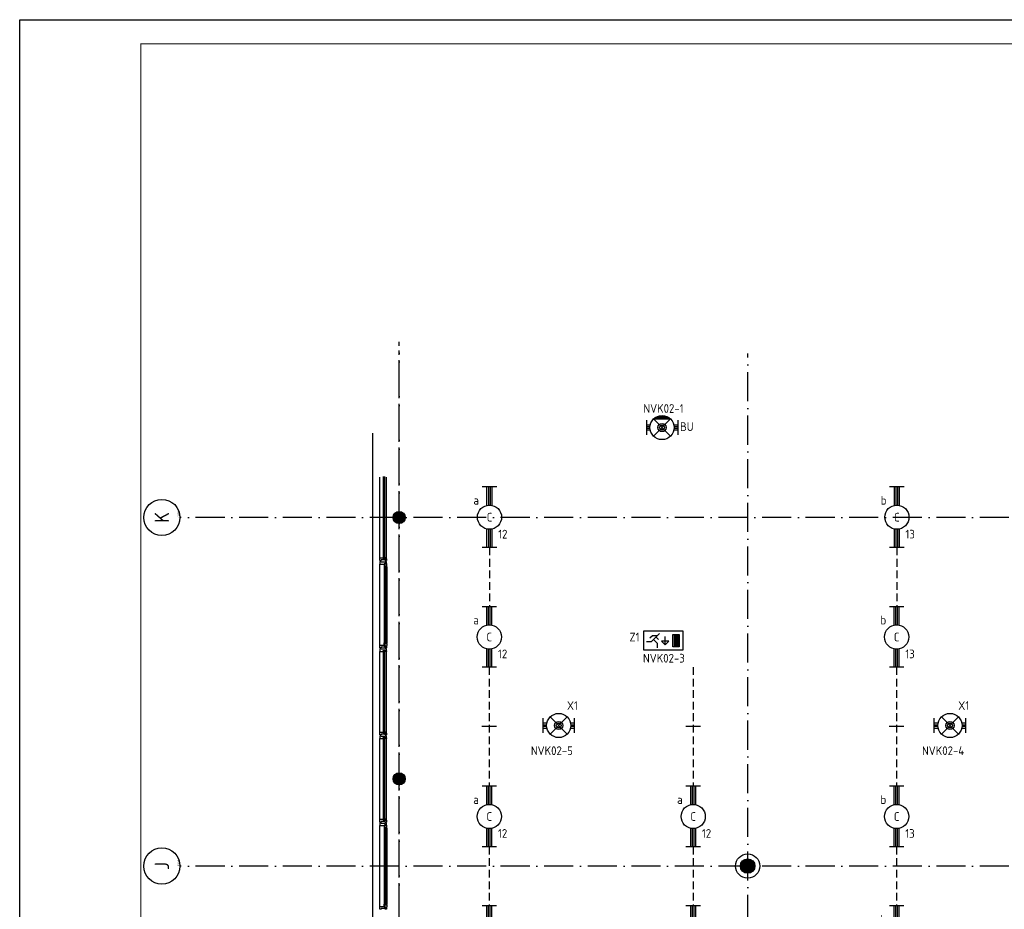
# Model space of a CAD drawing. Header units: millimetres. Extents: x 90707 to 259985, y -1262 to 84291.
# Tile 17 of 85: x 90707 to 111048, y 65914 to 84291. Entities that reach past the tile are written whole.
import ezdxf
from ezdxf.enums import TextEntityAlignment as Align

# ---------------------------------------------------------------- set-up
doc = ezdxf.new("R2010")
doc.units = ezdxf.units.MM
doc.header["$LTSCALE"] = 100
doc.linetypes.add('DASHDOT', pattern=[9, 6, -1.5, 0, -1.5])
doc.linetypes.add('HIDDEN', pattern=[9.525, 6.35, -3.175])
doc.layers.get('0').update_dxf_attribs({"linetype": 'CONTINUOUS'})
for name, color, linetype in [('AL$7----_STRAMIEN', 1, 'DASHDOT'), ('AL$8----_HULPKOLOM', 2, 'CONTINUOUS'), ('AL21----_BUITENWAND', 4, 'CONTINUOUS'), ('AL28----_KONSTRUKTIE', 3, 'CONTINUOUS'), ('AL31----_BUITENKOZ', 7, 'CONTINUOUS'), ('ALN-----_BLOCKNAAM', 2, 'CONTINUOUS'), ('ALXAA---_GEWBETON', 12, 'CONTINUOUS'), ('ALXOU---_GLAS', 7, 'CONTINUOUS'), ('EB63101-_ATTRIB', 2, 'CONTINUOUS'), ('EB63202-_ATTRIB', 2, 'CONTINUOUS'), ('EB63501-_ATTRIB', 2, 'CONTINUOUS'), ('EL63101-_LICHT-ARM', 3, 'CONTINUOUS'), ('EL63202-_NOODVRL-TXT', 3, 'CONTINUOUS'), ('EL63501-_NOODVRL-ARM', 3, 'CONTINUOUS'), ('EL6441--_DATACOM', 3, 'CONTINUOUS'), ('LIJN025', 10, 'CONTINUOUS'), ('LIJN035', 50, 'CONTINUOUS'), ('LIJN050', 90, 'CONTINUOUS'), ('TEKST25', 10, 'CONTINUOUS'), ('TEKST35', 50, 'CONTINUOUS'), ('TEKST50', 90, 'CONTINUOUS'), ('VOLGNUMMER', 7, 'CONTINUOUS')]:
    doc.layers.add(name, color=color, linetype=linetype)
doc.styles.add('1_8', font='ISO', dxfattribs={"height": 1.8})
doc.styles.add('ISO', font='ISO.SHX')
doc.styles.add('NORATT', font='isocp.shx')
doc.styles.add('ROMAND', font='romand')
doc.styles.get("Standard").update_dxf_attribs({"font": 'iso.shx'})

# ---------------------------------------------------------------- blocks, each defined once
blk = doc.blocks.new('A0-GE')
at = {"layer": 'LIJN025'}
blk.add_lwpolyline([(1500, 841), (1500, 0), (0, 0), (0, 841)], close=True, dxfattribs=at)
at = {"layer": 'LIJN050', "const_width": 0.2}
blk.add_lwpolyline([(1495, 836), (25, 836), (25, 5), (1495, 5)], close=True, dxfattribs=at)
at = {"layer": 'TEKST25', "style": 'ROMAND', "width": 2.899115}
blk.add_attdef('STATUS', text='', height=2.5, dxfattribs=at).set_placement((1454, 71.5), (1493, 71.5), align=Align.FIT)
at = {"layer": 'TEKST25', "style": 'ISO'}
for tag, p in [('E', (1455.25, 66)), ('NAAM-E', (1466.75, 66)), ('DATUM-E', (1485, 66)), ('D', (1455.25, 61)), ('NAAM-D', (1466.75, 61)), ('DATUM-D', (1485, 61)), ('C', (1455.25, 56)), ('NAAM-C', (1466.75, 56)), ('DATUM-C', (1485, 56)), ('B', (1455.25, 51)), ('NAAM-B', (1466.75, 51)), ('DATUM-B', (1485, 51)), ('A', (1455.25, 46)), ('NAAM-A', (1466.75, 46)), ('DATUM-A', (1485, 46))]:
    blk.add_attdef(tag, text='', height=2.5, dxfattribs=at).set_placement(p, align=Align.CENTER)
for tag, p in [('DATUM', (1332.75, 36.25)), ('SCHAAL', (1368, 36.25)), ('GETEKEND', (1398.25, 36.25)), ('GECONTOL.', (1433, 36.25)), ('FORMAAT', (1463.25, 28.25))]:
    blk.add_attdef(tag, p, '', height=2.5, dxfattribs=at)
at = {"layer": 'TEKST35', "style": 'ISO'}
for tag, p in [('PROJECT', (1334.5, 72.5)), ('PLAATS', (1334.5, 63.5)), ('INSTALLATIE-REGEL1', (1334.5, 52.5)), ('INSTALLATIE-REGEL2', (1334.5, 43.5))]:
    blk.add_attdef(tag, p, '', height=4, dxfattribs=at)
blk.add_attdef('PROJ.NR.', text='', height=4, dxfattribs=at).set_placement((1481, 23), align=Align.CENTER)
at = {"layer": 'TEKST50', "style": 'ISO'}
blk.add_attdef('FILE-NAAM', text='', height=5, dxfattribs=at).set_placement((1473.5, 7.5), align=Align.CENTER)
blk = doc.blocks.new('ES3N026')
for p, q in [((-1.5, 0.75), (-1, 0.25)), ((0.38, -0.88), (0.38, 0.87)), ((2.25, 1.25), (2.25, -1.25)), ((2.5, 1.25), (2.5, -1.25)), ((2.75, 1.25), (2.75, -1.25)), ((3, 1.25), (3, -1.25))]:
    blk.add_line(p, q)
for points in [[(4.01, 2.01), (4.01, -1.98), (-3.99, -1.98), (-3.99, 2.01)], [(3.25, -1.25), (2, -1.25), (2, 1.25), (3.25, 1.25)], [(0.38, -0.88), (1.12, -0.13), (-0.37, -0.13)]]:
    blk.add_lwpolyline(points, close=True)
for points in [[(-0.75, 1.5), (-2.5, -0.25), (-3.5, -0.25)], [(-1.25, 1), (-2.25, 1), (-2.75, 0.5)], [(-2, 0.25), (-1.25, -0.5), (-1.25, -1.5)]]:
    blk.add_lwpolyline(points)
at = {"color": 2, "style": '1_8', "flags": 8}
blk.add_attdef('NUMMER', text='', height=1.8, dxfattribs=at).set_placement((4, 3.75), align=Align.MIDDLE)
at = {"style": '1_8'}
for tag, flags, p in [('A_CODE', 8, (-3.5, 2.75)), ('SCHAK', 8, (3.5, 2.75)), ('GROEP', 8, (-3.5, -2.75)), ('KAST', 9, (3.5, -2.75))]:
    blk.add_attdef(tag, text='', height=1.8, dxfattribs=dict(at, flags=flags)).set_placement(p, align=Align.MIDDLE_CENTER)
blk = doc.blocks.new('EJ3T01W')
at = {"color": 0}
for p, q in [((-3.25, -1.5), (-3.25, 1.5)), ((-3.25, 0.52), (-2.44, 0.52)), ((-3.25, 0.17), (-2.49, 0.17)), ((-1.77, 1.77), (1.77, -1.77)), ((1.77, 1.77), (-1.77, -1.77)), ((2.44, 0.52), (3.25, 0.52)), ((2.49, 0.17), (3.25, 0.17)), ((3.25, -1.5), (3.25, 1.5)), ((-3.25, -0.17), (-2.49, -0.17)), ((-3.25, -0.52), (-2.44, -0.52)), ((2.44, -0.52), (3.25, -0.52)), ((2.49, -0.17), (3.25, -0.17))]:
    blk.add_line(p, q, dxfattribs=at)
for p, q in [((1.77, -1.77), (-1.77, -1.77)), ((1.48, -2.02), (-1.48, -2.02)), ((1.05, -2.27), (-1.05, -2.27))]:
    blk.add_line(p, q)
at = {"color": 6}
blk.add_lwpolyline([(1.77, -1.77), (1.75, -1.75)], dxfattribs=at)
at = {"color": 0}
for radius in [2.5, 0.85, 0.5]:
    blk.add_circle((0, 0), radius, dxfattribs=at)
at = {"color": 6, "style": '1_8'}
for tag, flags, p in [('A_CODE', 8, (-3.5, 2.75)), ('SCHAK', 8, (3.5, 2.75)), ('GROEP', 8, (-3.5, -2.75)), ('KAST', 9, (3.5, -2.75))]:
    blk.add_attdef(tag, text='', height=1.8, dxfattribs=dict(at, flags=flags)).set_placement(p, align=Align.MIDDLE)
blk = doc.blocks.new('EJ3T01')
at = {"color": 0}
for p, q in [((-3.25, -1.5), (-3.25, 1.5)), ((-3.25, 0.52), (-2.44, 0.52)), ((-3.25, 0.17), (-2.49, 0.17)), ((-1.77, 1.77), (1.77, -1.77)), ((1.77, 1.77), (-1.77, -1.77)), ((2.44, 0.52), (3.25, 0.52)), ((2.49, 0.17), (3.25, 0.17)), ((3.25, -1.5), (3.25, 1.5)), ((-3.25, -0.17), (-2.49, -0.17)), ((-3.25, -0.52), (-2.44, -0.52)), ((2.44, -0.52), (3.25, -0.52)), ((2.49, -0.17), (3.25, -0.17))]:
    blk.add_line(p, q, dxfattribs=at)
at = {"color": 6}
blk.add_lwpolyline([(1.77, -1.77), (1.75, -1.75)], dxfattribs=at)
at = {"color": 0}
for radius in [2.5, 0.85, 0.5]:
    blk.add_circle((0, 0), radius, dxfattribs=at)
at = {"color": 6, "style": '1_8'}
for tag, flags, p in [('A_CODE', 8, (-3.5, 2.75)), ('SCHAK', 8, (3.5, 2.75)), ('GROEP', 8, (-3.5, -2.75)), ('KAST', 9, (3.5, -2.75))]:
    blk.add_attdef(tag, text='', height=1.8, dxfattribs=dict(at, flags=flags)).set_placement(p, align=Align.MIDDLE)
blk = doc.blocks.new('EJ3T20')
at = {"color": 0}
for p, q in [((-6.25, -1.5), (-6.25, 1.5)), ((-6.25, -1.5), (-6.25, 1.5)), ((-6.25, 0.52), (-2.44, 0.52)), ((-6.25, 0.52), (-2.44, 0.52)), ((-6.25, 0.17), (-2.49, 0.17)), ((-6.25, 0.17), (-2.49, 0.17)), ((2.44, 0.52), (6.25, 0.52)), ((2.44, 0.52), (6.25, 0.52)), ((2.49, 0.17), (6.25, 0.17)), ((2.49, 0.17), (6.25, 0.17)), ((6.25, -1.5), (6.25, 1.5)), ((6.25, -1.5), (6.25, 1.5)), ((-6.25, -0.17), (-2.49, -0.17)), ((-6.25, -0.17), (-2.49, -0.17)), ((-6.25, -0.52), (-2.44, -0.52)), ((-6.25, -0.52), (-2.44, -0.52)), ((2.44, -0.52), (6.25, -0.52)), ((2.44, -0.52), (6.25, -0.52)), ((2.49, -0.17), (6.25, -0.17)), ((2.49, -0.17), (6.25, -0.17))]:
    blk.add_line(p, q, dxfattribs=at)
blk.add_circle((0, 0), 2.5, dxfattribs=at)
blk.add_circle((0, 0), 2.5, dxfattribs=at)
at = {"style": 'NORATT', "flags": 9}
blk.add_attdef('GELIJK', text='', height=1.8, dxfattribs=at).set_placement((3.5, 5), align=Align.MIDDLE_CENTER)
at = {"color": 6}
for tag, style, flags, p in [('SCHAK', 'NORATT', 8, (3.5, 2.75)), ('SCHAK', '1_8', 8, (3.5, 2.75)), ('A_CODE', 'NORATT', 8, (0, 0)), ('A_CODE', '1_8', 8, (0, 0)), ('GROEP', 'NORATT', 8, (-3.5, -2.75)), ('GROEP', '1_8', 8, (-3.5, -2.75)), ('KAST', 'NORATT', 9, (3.5, -2.75)), ('KAST', '1_8', 9, (3.5, -2.75))]:
    blk.add_attdef(tag, text='', height=1.8, dxfattribs=dict(at, style=style, flags=flags)).set_placement(p, align=Align.MIDDLE)
blk = doc.blocks.new('1010')
at = {"layer": 'AL$7----_STRAMIEN', "color": 7, "linetype": 'Continuous'}
blk.add_circle((0, 750), 750, dxfattribs=at)
at = {"layer": 'AL$7----_STRAMIEN', "color": 3, "linetype": 'Continuous'}
blk.add_attdef('STR-NAAM', text='', height=600, rotation=360, dxfattribs=at).set_placement((0, 750), align=Align.MIDDLE)
at = {"layer": 'ALN-----_BLOCKNAAM', "linetype": 'Continuous'}
blk.add_text('1010', height=100, dxfattribs=at).set_placement((0, 0))
blk = doc.blocks.new('A$Cca306792')
at = {"layer": 'AL$7----_STRAMIEN', "color": 1}
for points in [[(7428, 38313), (7428, 78902)], [(7428, 38128), (7428, 78717)], [(14628, 38070), (14628, 78659)], [(39828, 75270), (2901, 75270)], [(39828, 68070), (2901, 68070)]]:
    blk.add_lwpolyline(points, dxfattribs=at)
at = {"layer": 'AL$8----_HULPKOLOM', "color": 8}
blk.add_circle((14628, 68070), 250, dxfattribs=at)
at = {"layer": 'AL21----_BUITENWAND', "color": 8}
blk.add_line((6888, 58020), (6888, 77010), dxfattribs=at)
at = {"layer": 'AL28----_KONSTRUKTIE', "color": 8}
for centre, radius in [((7428, 75270), 125), ((7428, 75270), 125), ((7428, 69870), 125), ((7428, 69870), 125), ((14628, 68070), 150)]:
    blk.add_circle(centre, radius, dxfattribs=at)
at = {"layer": 'AL31----_BUITENKOZ', "color": 8}
for p, q in [((7029, 74435), (7029, 76105)), ((7168, 74435), (7168, 76105)), ((7059, 74361), (7029, 74361)), ((7029, 74361), (7029, 74305)), ((7029, 72635), (7029, 74305)), ((7029, 74305), (7117, 74305)), ((7059, 74347), (7059, 74361)), ((7139, 74347), (7059, 74347)), ((7117, 74305), (7117, 74314)), ((7117, 74314), (7132, 74314)), ((7132, 74310), (7117, 74310)), ((7117, 74310), (7117, 74305)), ((7117, 74305), (7117, 74258)), ((7117, 74258), (7117, 72682)), ((7117, 74258), (7130, 74255)), ((7130, 74255), (7130, 74272)), ((7130, 74272), (7171, 74272)), ((7132, 74314), (7132, 74328)), ((7132, 74328), (7168, 74328)), ((7132, 74302), (7132, 74310)), ((7137, 74302), (7132, 74302)), ((7167, 74324), (7137, 74324)), ((7137, 74324), (7137, 74302)), ((7168, 74361), (7139, 74361)), ((7139, 74361), (7139, 74347)), ((7169, 74272), (7155, 74272)), ((7155, 74272), (7155, 74255)), ((7155, 74255), (7169, 74255)), ((7167, 74317), (7167, 74324)), ((7171, 74315), (7167, 74317)), ((7168, 74328), (7168, 74361)), ((7169, 74255), (7169, 74272)), ((7171, 74272), (7171, 74315)), ((7171, 74258), (7171, 72682)), ((7029, 72579), (7029, 72635)), ((7029, 72635), (7117, 72635)), ((7117, 72682), (7130, 72684)), ((7117, 72635), (7117, 72682)), ((7117, 72635), (7117, 72626)), ((7117, 72629), (7117, 72635)), ((7132, 72629), (7117, 72629)), ((7117, 72626), (7132, 72626)), ((7130, 72684), (7130, 72667)), ((7130, 72667), (7171, 72667)), ((7137, 72637), (7132, 72637)), ((7132, 72637), (7132, 72629)), ((7132, 72626), (7132, 72612)), ((7137, 72615), (7137, 72637)), ((7155, 72667), (7155, 72684)), ((7155, 72684), (7169, 72684)), ((7169, 72667), (7155, 72667)), ((7171, 72624), (7167, 72622)), ((7167, 72622), (7167, 72615)), ((7169, 72684), (7169, 72667)), ((7171, 72667), (7171, 72624)), ((7059, 72579), (7029, 72579)), ((7029, 70835), (7029, 72505)), ((7139, 72593), (7059, 72593)), ((7059, 72593), (7059, 72579)), ((7132, 72612), (7168, 72612)), ((7167, 72615), (7137, 72615)), ((7139, 72579), (7139, 72593)), ((7168, 72579), (7139, 72579)), ((7168, 72612), (7168, 72579)), ((7168, 70835), (7168, 72505)), ((7029, 69035), (7029, 70705)), ((7168, 69035), (7168, 70705)), ((7059, 68961), (7029, 68961)), ((7029, 68961), (7029, 68905)), ((7059, 68947), (7059, 68961)), ((7168, 68961), (7139, 68961)), ((7139, 68961), (7139, 68947)), ((7168, 68928), (7168, 68961)), ((7029, 67235), (7029, 68905)), ((7029, 68905), (7117, 68905)), ((7139, 68947), (7059, 68947)), ((7117, 68905), (7117, 68914)), ((7117, 68914), (7132, 68914)), ((7132, 68910), (7117, 68910)), ((7117, 68910), (7117, 68905)), ((7117, 68905), (7117, 68858)), ((7117, 68858), (7117, 67282)), ((7117, 68858), (7130, 68855)), ((7130, 68855), (7130, 68872)), ((7130, 68872), (7171, 68872)), ((7132, 68914), (7132, 68928)), ((7132, 68928), (7168, 68928)), ((7132, 68902), (7132, 68910)), ((7137, 68902), (7132, 68902)), ((7167, 68924), (7137, 68924)), ((7137, 68924), (7137, 68902)), ((7169, 68872), (7155, 68872)), ((7155, 68872), (7155, 68855)), ((7155, 68855), (7169, 68855)), ((7167, 68917), (7167, 68924)), ((7171, 68915), (7167, 68917)), ((7169, 68855), (7169, 68872)), ((7171, 68872), (7171, 68915)), ((7171, 68858), (7171, 67282)), ((7029, 67179), (7029, 67235)), ((7029, 67235), (7117, 67235)), ((7059, 67179), (7029, 67179)), ((7139, 67193), (7059, 67193)), ((7059, 67193), (7059, 67179)), ((7117, 67282), (7130, 67284)), ((7117, 67235), (7117, 67282)), ((7117, 67235), (7117, 67226)), ((7117, 67229), (7117, 67235)), ((7132, 67229), (7117, 67229)), ((7117, 67226), (7132, 67226)), ((7130, 67284), (7130, 67267)), ((7130, 67267), (7171, 67267)), ((7137, 67237), (7132, 67237)), ((7132, 67237), (7132, 67229)), ((7132, 67226), (7132, 67212)), ((7132, 67212), (7168, 67212)), ((7137, 67215), (7137, 67237)), ((7167, 67215), (7137, 67215)), ((7139, 67179), (7139, 67193)), ((7168, 67179), (7139, 67179)), ((7155, 67267), (7155, 67284)), ((7155, 67284), (7169, 67284)), ((7169, 67267), (7155, 67267)), ((7171, 67224), (7167, 67222)), ((7167, 67222), (7167, 67215)), ((7168, 67212), (7168, 67179)), ((7169, 67284), (7169, 67267)), ((7171, 67267), (7171, 67224))]:
    blk.add_line(p, q, dxfattribs=at)
at = {"layer": 'AL31----_BUITENKOZ', "color": 8, "linetype": 'Continuous'}
for p, q in [((7029, 74398), (7029, 74435)), ((7029, 74435), (7036, 74435)), ((7029, 74379), (7029, 74398)), ((7035, 74379), (7029, 74379)), ((7049, 74379), (7035, 74379)), ((7036, 74435), (7040, 74435)), ((7040, 74435), (7048, 74435)), ((7048, 74435), (7101, 74435)), ((7058, 74379), (7049, 74379)), ((7049, 74379), (7049, 74379)), ((7138, 74393), (7058, 74393)), ((7058, 74393), (7058, 74379)), ((7101, 74435), (7101, 74418)), ((7101, 74418), (7168, 74418)), ((7168, 74435), (7131, 74435)), ((7131, 74435), (7131, 74418)), ((7131, 74418), (7163, 74418)), ((7138, 74379), (7138, 74393)), ((7148, 74379), (7138, 74379)), ((7162, 74379), (7148, 74379)), ((7148, 74379), (7148, 74379)), ((7168, 74379), (7162, 74379)), ((7163, 74418), (7163, 74423)), ((7163, 74423), (7168, 74423)), ((7168, 74423), (7168, 74435)), ((7168, 74418), (7168, 74379)), ((7035, 72561), (7029, 72561)), ((7029, 72561), (7029, 72542)), ((7029, 72542), (7029, 72505)), ((7029, 72505), (7036, 72505)), ((7049, 72561), (7035, 72561)), ((7036, 72505), (7040, 72505)), ((7040, 72505), (7048, 72505)), ((7048, 72505), (7101, 72505)), ((7058, 72561), (7049, 72561)), ((7049, 72561), (7049, 72561)), ((7058, 72547), (7058, 72561)), ((7138, 72547), (7058, 72547)), ((7101, 72505), (7101, 72522)), ((7101, 72522), (7168, 72522)), ((7131, 72522), (7163, 72522)), ((7131, 72505), (7131, 72522)), ((7168, 72505), (7131, 72505)), ((7148, 72561), (7138, 72561)), ((7138, 72561), (7138, 72547)), ((7162, 72561), (7148, 72561)), ((7148, 72561), (7148, 72561)), ((7168, 72561), (7162, 72561)), ((7163, 72522), (7163, 72517)), ((7163, 72517), (7168, 72517)), ((7168, 72522), (7168, 72561)), ((7168, 72517), (7168, 72505)), ((7029, 70798), (7029, 70835)), ((7029, 70835), (7036, 70835)), ((7029, 70779), (7029, 70798)), ((7036, 70835), (7040, 70835)), ((7040, 70835), (7048, 70835)), ((7048, 70835), (7101, 70835)), ((7138, 70793), (7058, 70793)), ((7058, 70793), (7058, 70779)), ((7101, 70835), (7101, 70818)), ((7101, 70818), (7168, 70818)), ((7168, 70835), (7131, 70835)), ((7131, 70835), (7131, 70818)), ((7131, 70818), (7163, 70818)), ((7138, 70779), (7138, 70793)), ((7163, 70818), (7163, 70823)), ((7163, 70823), (7168, 70823)), ((7168, 70823), (7168, 70835)), ((7168, 70818), (7168, 70779)), ((7035, 70779), (7029, 70779)), ((7035, 70761), (7029, 70761)), ((7029, 70761), (7029, 70742)), ((7029, 70742), (7029, 70705)), ((7029, 70705), (7036, 70705)), ((7049, 70779), (7035, 70779)), ((7049, 70761), (7035, 70761)), ((7036, 70705), (7040, 70705)), ((7040, 70705), (7048, 70705)), ((7048, 70705), (7101, 70705)), ((7058, 70779), (7049, 70779)), ((7049, 70779), (7049, 70779)), ((7058, 70761), (7049, 70761)), ((7049, 70761), (7049, 70761)), ((7058, 70747), (7058, 70761)), ((7138, 70747), (7058, 70747)), ((7101, 70705), (7101, 70722)), ((7101, 70722), (7168, 70722)), ((7131, 70722), (7163, 70722)), ((7131, 70705), (7131, 70722)), ((7168, 70705), (7131, 70705)), ((7148, 70779), (7138, 70779)), ((7148, 70761), (7138, 70761)), ((7138, 70761), (7138, 70747)), ((7162, 70779), (7148, 70779)), ((7148, 70779), (7148, 70779)), ((7162, 70761), (7148, 70761)), ((7148, 70761), (7148, 70761)), ((7168, 70779), (7162, 70779)), ((7168, 70761), (7162, 70761)), ((7163, 70722), (7163, 70717)), ((7163, 70717), (7168, 70717)), ((7168, 70722), (7168, 70761)), ((7168, 70717), (7168, 70705)), ((7029, 68998), (7029, 69035)), ((7029, 69035), (7036, 69035)), ((7029, 68979), (7029, 68998)), ((7035, 68979), (7029, 68979)), ((7049, 68979), (7035, 68979)), ((7036, 69035), (7040, 69035)), ((7040, 69035), (7048, 69035)), ((7048, 69035), (7101, 69035)), ((7058, 68979), (7049, 68979)), ((7049, 68979), (7049, 68979)), ((7138, 68993), (7058, 68993)), ((7058, 68993), (7058, 68979)), ((7101, 69035), (7101, 69018)), ((7101, 69018), (7168, 69018)), ((7168, 69035), (7131, 69035)), ((7131, 69035), (7131, 69018)), ((7131, 69018), (7163, 69018)), ((7138, 68979), (7138, 68993)), ((7148, 68979), (7138, 68979)), ((7162, 68979), (7148, 68979)), ((7148, 68979), (7148, 68979)), ((7168, 68979), (7162, 68979)), ((7163, 69018), (7163, 69023)), ((7163, 69023), (7168, 69023)), ((7168, 69023), (7168, 69035)), ((7168, 69018), (7168, 68979))]:
    blk.add_line(p, q, dxfattribs=at)
at = {"layer": 'ALXAA---_GEWBETON', "color": 8}
for p, q in [((7303, 75265), (7553, 75265)), ((7303, 75265), (7553, 75265)), ((7304, 75285), (7552, 75285)), ((7304, 75285), (7552, 75285)), ((7309, 75305), (7548, 75305)), ((7309, 75305), (7548, 75305)), ((7316, 75325), (7540, 75325)), ((7316, 75325), (7540, 75325)), ((7329, 75345), (7528, 75345)), ((7329, 75345), (7528, 75345)), ((7348, 75365), (7509, 75365)), ((7348, 75365), (7509, 75365)), ((7381, 75385), (7476, 75385)), ((7381, 75385), (7476, 75385)), ((7306, 75245), (7551, 75245)), ((7306, 75245), (7551, 75245)), ((7311, 75225), (7545, 75225)), ((7311, 75225), (7545, 75225)), ((7321, 75205), (7536, 75205)), ((7321, 75205), (7536, 75205)), ((7336, 75185), (7521, 75185)), ((7336, 75185), (7521, 75185)), ((7359, 75165), (7497, 75165)), ((7359, 75165), (7497, 75165)), ((7415, 75145), (7442, 75145)), ((7415, 75145), (7442, 75145)), ((7381, 69985), (7476, 69985)), ((7381, 69985), (7476, 69985)), ((7303, 69865), (7553, 69865)), ((7303, 69865), (7553, 69865)), ((7304, 69885), (7552, 69885)), ((7304, 69885), (7552, 69885)), ((7306, 69845), (7551, 69845)), ((7306, 69845), (7551, 69845)), ((7309, 69905), (7548, 69905)), ((7309, 69905), (7548, 69905)), ((7311, 69825), (7545, 69825)), ((7311, 69825), (7545, 69825)), ((7316, 69925), (7540, 69925)), ((7316, 69925), (7540, 69925)), ((7321, 69805), (7536, 69805)), ((7321, 69805), (7536, 69805)), ((7329, 69945), (7528, 69945)), ((7329, 69945), (7528, 69945)), ((7336, 69785), (7521, 69785)), ((7336, 69785), (7521, 69785)), ((7348, 69965), (7509, 69965)), ((7348, 69965), (7509, 69965)), ((7359, 69765), (7497, 69765)), ((7359, 69765), (7497, 69765)), ((7415, 69745), (7442, 69745)), ((7415, 69745), (7442, 69745)), ((14508, 67980), (14508, 68160)), ((14528, 67958), (14528, 68181)), ((14548, 67943), (14548, 68196)), ((14568, 67932), (14568, 68207)), ((14588, 67925), (14588, 68214)), ((14608, 67921), (14608, 68218)), ((14628, 67920), (14628, 68220)), ((14648, 67921), (14648, 68218)), ((14668, 67925), (14668, 68214)), ((14688, 67932), (14688, 68207)), ((14708, 67943), (14708, 68196)), ((14728, 67958), (14728, 68181)), ((14748, 67980), (14748, 68160)), ((14488, 68016), (14488, 68123)), ((14768, 68016), (14768, 68123))]:
    blk.add_line(p, q, dxfattribs=at)
at = {"layer": 'ALXOU---_GLAS', "color": 8}
for p, q in [((7103, 74420), (7103, 76120)), ((7129, 76120), (7129, 74420)), ((7129, 74420), (7103, 74420)), ((7132, 74270), (7153, 74270)), ((7132, 72669), (7132, 74270)), ((7153, 74270), (7153, 72669)), ((7153, 72669), (7132, 72669)), ((7103, 72520), (7129, 72520)), ((7103, 70820), (7103, 72520)), ((7129, 72520), (7129, 70820)), ((7129, 70820), (7103, 70820)), ((7103, 70720), (7129, 70720)), ((7103, 69020), (7103, 70720)), ((7129, 70720), (7129, 69020)), ((7129, 69020), (7103, 69020)), ((7132, 68870), (7153, 68870)), ((7132, 67269), (7132, 68870)), ((7153, 68870), (7153, 67269)), ((7153, 67269), (7132, 67269))]:
    blk.add_line(p, q, dxfattribs=at)
at = {"layer": 'AL$7----_STRAMIEN', "xscale": 0.5, "yscale": 0.5, "zscale": 0.5, "rotation": 90}
for p, values in [((2901, 75270), {'STR-NAAM': 'K'}), ((2901, 68070), {'STR-NAAM': 'J'})]:
    blk.add_blockref('1010', p, dxfattribs=at).add_auto_attribs(values)
at = {"layer": 'VOLGNUMMER', "color": 252, "linetype": 'ByBlock'}
for tag, p in [('0.28', (16187, 74214)), ('0.16', (78893, 73105)), ('0.17', (62961, 72994)), ('0.29', (35887, 72529)), ('0.18', (53124, 64542)), ('0.701', (85482, 63517)), ('0.32', (36092, 63166)), ('0.30', (29366, 63128)), ('0.12', (90689, 63024)), ('0.29A', (33165, 62745)), ('0.27', (17657, 61363)), ('0.30', (38191, 61494)), ('0.19', (61479, 61433)), ('0.14', (89762, 60088)), ('0.33', (45869, 59450)), ('0.15', (73454, 57402)), ('0.801', (112714, 57073)), ('0.25', (28058, 57013)), ('0.18A', (61029, 56759)), ('0.26A', (36299, 54851)), ('0.20', (60895, 53506)), ('0.800', (90980, 50804)), ('0.25A', (73288, 48435)), ('0.21', (58702, 48178)), ('0.300', (94483, 48257)), ('0.24', (35041, 47783)), ('0.102', (87631, 47613)), ('0.26', (18559, 46119)), ('0.203', (95795, 46197)), ('0.802', (68387, 42721)), ('0.204', (95497, 42149)), ('0.07B', (66790, 38909)), ('0.702', (95327, 36513))]:
    blk.add_attdef(tag, text='', height=250, dxfattribs=at).set_placement(p, align=Align.MIDDLE_CENTER)
at = {"layer": 'VOLGNUMMER', "color": 8, "linetype": 'ByBlock'}
blk.add_attdef('0.600', text='', height=250, dxfattribs=at).set_placement((96800, 48300), align=Align.MIDDLE_CENTER)

msp = doc.modelspace()

# ---------------------------------------------------------------- linework, layer by layer
at = {"layer": 'LIJN035', "linetype": 'HIDDEN', "ltscale": 0.25}
for p, q in [((100413, 73389), (100411, 72165)), ((108828, 73389), (108826, 72165)), ((100409, 70915), (100405, 68455)), ((104621, 70915), (104617, 68455)), ((108824, 70915), (108820, 68455)), ((100409, 67206), (100407, 65982)), ((104621, 67206), (104619, 65982)), ((108824, 67206), (108822, 65982))]:
    msp.add_line(p, q, dxfattribs=at)
at = {"layer": 'LIJN035'}
for p, q in [((100557, 69692), (100257, 69692)), ((104769, 69692), (104469, 69692)), ((108972, 69692), (108672, 69692))]:
    msp.add_line(p, q, dxfattribs=at)

# ---------------------------------------------------------------- block references
at = {"xscale": 100, "yscale": 100, "zscale": 100}
msp.add_blockref('A0-GE', (90707, 191), dxfattribs=at)
at = {"layer": 'EL63101-_LICHT-ARM'}
ref = msp.add_blockref('EJ3T20', (100413, 74014), dxfattribs=dict(at, xscale=100, yscale=100, zscale=100, rotation=90))
ref.add_attrib('A_CODE', 'C', dxfattribs={"layer": 'EB63101-_ATTRIB', "color": 1, "height": 180, "style": '1_8', "flags": 8}).set_placement((100413, 74014), align=Align.MIDDLE)
ref.add_attrib('GROEP', '12', dxfattribs={"layer": 'EB63101-_ATTRIB', "color": 1, "height": 180, "style": '1_8', "flags": 8}).set_placement((100688, 73664), align=Align.MIDDLE)
ref.add_attrib('SCHAK', 'a', dxfattribs={"layer": 'EB63101-_ATTRIB', "color": 1, "height": 180, "style": '1_8', "flags": 8}).set_placement((100138, 74364), align=Align.MIDDLE)
ref = msp.add_blockref('EJ3T20', (108828, 74014), dxfattribs=dict(at, xscale=100, yscale=100, zscale=100, rotation=90))
ref.add_attrib('A_CODE', 'C', dxfattribs={"layer": 'EB63101-_ATTRIB', "color": 1, "height": 180, "style": '1_8', "flags": 8}).set_placement((108828, 74014), align=Align.MIDDLE)
ref.add_attrib('GROEP', '13', dxfattribs={"layer": 'EB63101-_ATTRIB', "color": 1, "height": 180, "style": '1_8', "flags": 8}).set_placement((109103, 73664), align=Align.MIDDLE)
ref.add_attrib('SCHAK', 'b', dxfattribs={"layer": 'EB63101-_ATTRIB', "color": 1, "height": 180, "style": '1_8', "flags": 8}).set_placement((108553, 74364), align=Align.MIDDLE)
ref = msp.add_blockref('EJ3T20', (100409, 71540), dxfattribs=dict(at, xscale=100, yscale=100, zscale=100, rotation=90))
ref.add_attrib('A_CODE', 'C', dxfattribs={"layer": 'EB63101-_ATTRIB', "color": 1, "height": 180, "style": '1_8', "flags": 8}).set_placement((100409, 71540), align=Align.MIDDLE)
ref.add_attrib('GROEP', '12', dxfattribs={"layer": 'EB63101-_ATTRIB', "color": 1, "height": 180, "style": '1_8', "flags": 8}).set_placement((100684, 71190), align=Align.MIDDLE)
ref.add_attrib('SCHAK', 'a', dxfattribs={"layer": 'EB63101-_ATTRIB', "color": 1, "height": 180, "style": '1_8', "flags": 8}).set_placement((100134, 71890), align=Align.MIDDLE)
ref = msp.add_blockref('EJ3T20', (108824, 71540), dxfattribs=dict(at, xscale=100, yscale=100, zscale=100, rotation=90))
ref.add_attrib('A_CODE', 'C', dxfattribs={"layer": 'EB63101-_ATTRIB', "color": 1, "height": 180, "style": '1_8', "flags": 8}).set_placement((108824, 71540), align=Align.MIDDLE)
ref.add_attrib('GROEP', '13', dxfattribs={"layer": 'EB63101-_ATTRIB', "color": 1, "height": 180, "style": '1_8', "flags": 8}).set_placement((109099, 71190), align=Align.MIDDLE)
ref.add_attrib('SCHAK', 'b', dxfattribs={"layer": 'EB63101-_ATTRIB', "color": 1, "height": 180, "style": '1_8', "flags": 8}).set_placement((108549, 71890), align=Align.MIDDLE)
ref = msp.add_blockref('EJ3T20', (100409, 67831), dxfattribs=dict(at, xscale=100, yscale=100, zscale=100, rotation=90))
ref.add_attrib('A_CODE', 'C', dxfattribs={"layer": 'EB63101-_ATTRIB', "color": 1, "height": 180, "style": '1_8', "flags": 8}).set_placement((100409, 67831), align=Align.MIDDLE)
ref.add_attrib('GROEP', '12', dxfattribs={"layer": 'EB63101-_ATTRIB', "color": 1, "height": 180, "style": '1_8', "flags": 8}).set_placement((100684, 67481), align=Align.MIDDLE)
ref.add_attrib('SCHAK', 'a', dxfattribs={"layer": 'EB63101-_ATTRIB', "color": 1, "height": 180, "style": '1_8', "flags": 8}).set_placement((100134, 68181), align=Align.MIDDLE)
ref = msp.add_blockref('EJ3T20', (104621, 67831), dxfattribs=dict(at, xscale=100, yscale=100, zscale=100, rotation=90))
ref.add_attrib('A_CODE', 'C', dxfattribs={"layer": 'EB63101-_ATTRIB', "color": 1, "height": 180, "style": '1_8', "flags": 8}).set_placement((104621, 67831), align=Align.MIDDLE)
ref.add_attrib('GROEP', '12', dxfattribs={"layer": 'EB63101-_ATTRIB', "color": 1, "height": 180, "style": '1_8', "flags": 8}).set_placement((104896, 67481), align=Align.MIDDLE)
ref.add_attrib('SCHAK', 'a', dxfattribs={"layer": 'EB63101-_ATTRIB', "color": 1, "height": 180, "style": '1_8', "flags": 8}).set_placement((104346, 68181), align=Align.MIDDLE)
ref = msp.add_blockref('EJ3T20', (108824, 67831), dxfattribs=dict(at, xscale=100, yscale=100, zscale=100, rotation=90))
ref.add_attrib('A_CODE', 'C', dxfattribs={"layer": 'EB63101-_ATTRIB', "color": 1, "height": 180, "style": '1_8', "flags": 8}).set_placement((108824, 67831), align=Align.MIDDLE)
ref.add_attrib('GROEP', '13', dxfattribs={"layer": 'EB63101-_ATTRIB', "color": 1, "height": 180, "style": '1_8', "flags": 8}).set_placement((109099, 67481), align=Align.MIDDLE)
ref.add_attrib('SCHAK', 'b', dxfattribs={"layer": 'EB63101-_ATTRIB', "color": 1, "height": 180, "style": '1_8', "flags": 8}).set_placement((108549, 68181), align=Align.MIDDLE)
ref = msp.add_blockref('EJ3T20', (100409, 65358), dxfattribs=dict(at, xscale=100, yscale=100, zscale=100, rotation=90))
ref.add_attrib('A_CODE', 'C', dxfattribs={"layer": 'EB63101-_ATTRIB', "color": 1, "height": 180, "style": '1_8', "flags": 8}).set_placement((100409, 65358), align=Align.MIDDLE)
ref.add_attrib('GROEP', '12', dxfattribs={"layer": 'EB63101-_ATTRIB', "color": 1, "height": 180, "style": '1_8', "flags": 8}).set_placement((100684, 65008), align=Align.MIDDLE)
ref.add_attrib('SCHAK', 'a', dxfattribs={"layer": 'EB63101-_ATTRIB', "color": 1, "height": 180, "style": '1_8', "flags": 8}).set_placement((100134, 65708), align=Align.MIDDLE)
ref = msp.add_blockref('EJ3T20', (104621, 65358), dxfattribs=dict(at, xscale=100, yscale=100, zscale=100, rotation=90))
ref.add_attrib('A_CODE', 'C', dxfattribs={"layer": 'EB63101-_ATTRIB', "color": 1, "height": 180, "style": '1_8', "flags": 8}).set_placement((104621, 65358), align=Align.MIDDLE)
ref.add_attrib('GROEP', '12', dxfattribs={"layer": 'EB63101-_ATTRIB', "color": 1, "height": 180, "style": '1_8', "flags": 8}).set_placement((104896, 65008), align=Align.MIDDLE)
ref.add_attrib('SCHAK', 'a', dxfattribs={"layer": 'EB63101-_ATTRIB', "color": 1, "height": 180, "style": '1_8', "flags": 8}).set_placement((104346, 65708), align=Align.MIDDLE)
ref = msp.add_blockref('EJ3T20', (108824, 65358), dxfattribs=dict(at, xscale=100, yscale=100, zscale=100, rotation=90))
ref.add_attrib('A_CODE', 'C', dxfattribs={"layer": 'EB63101-_ATTRIB', "color": 1, "height": 180, "style": '1_8', "flags": 8}).set_placement((108824, 65358), align=Align.MIDDLE)
ref.add_attrib('GROEP', '13', dxfattribs={"layer": 'EB63101-_ATTRIB', "color": 1, "height": 180, "style": '1_8', "flags": 8}).set_placement((109099, 65008), align=Align.MIDDLE)
ref.add_attrib('SCHAK', 'b', dxfattribs={"layer": 'EB63101-_ATTRIB', "color": 1, "height": 180, "style": '1_8', "flags": 8}).set_placement((108549, 65708), align=Align.MIDDLE)
at = {"layer": 'EL63202-_NOODVRL-TXT'}
ref = msp.add_blockref('ES3N026', (104003, 71463), dxfattribs=dict(at, xscale=100, yscale=100, zscale=100))
ref.add_attrib('A_CODE', 'Z1', dxfattribs={"layer": 'EB63202-_ATTRIB', "color": 1, "height": 180, "style": '1_8', "flags": 8}).set_placement((103408, 71537), align=Align.MIDDLE_CENTER)
ref.add_attrib('GROEP', 'NVK02-3', dxfattribs={"layer": 'EB63202-_ATTRIB', "color": 1, "height": 180, "style": '1_8', "flags": 8}).set_placement((104015, 71101), align=Align.MIDDLE_CENTER)
at = {"layer": 'EL63501-_NOODVRL-ARM'}
ref = msp.add_blockref('EJ3T01W', (103978, 75866), dxfattribs=dict(at, xscale=100, yscale=100, zscale=100, rotation=180))
ref.add_attrib('A_CODE', 'BU', dxfattribs={"layer": 'EB63501-_ATTRIB', "color": 1, "height": 180, "style": '1_8', "flags": 8}).set_placement((104489, 75885), align=Align.MIDDLE)
ref.add_attrib('GROEP', 'NVK02-1', dxfattribs={"layer": 'EB63501-_ATTRIB', "color": 1, "height": 180, "style": '1_8', "flags": 8}).set_placement((104007, 76260), align=Align.MIDDLE)
ref = msp.add_blockref('EJ3T01', (101843, 69711), dxfattribs=dict(at, xscale=100, yscale=100, zscale=100))
ref.add_attrib('A_CODE', 'X1', dxfattribs={"layer": 'EB63501-_ATTRIB', "color": 1, "height": 180, "style": '1_8', "flags": 8}).set_placement((102126, 70123), align=Align.MIDDLE)
ref.add_attrib('GROEP', 'NVK02-5', dxfattribs={"layer": 'EB63501-_ATTRIB', "color": 1, "height": 180, "style": '1_8', "flags": 8}).set_placement((101701, 69191), align=Align.MIDDLE)
ref = msp.add_blockref('EJ3T01', (109925, 69711), dxfattribs=dict(at, xscale=100, yscale=100, zscale=100))
ref.add_attrib('A_CODE', 'X1', dxfattribs={"layer": 'EB63501-_ATTRIB', "color": 1, "height": 180, "style": '1_8', "flags": 8}).set_placement((110209, 70123), align=Align.MIDDLE)
ref.add_attrib('GROEP', 'NVK02-4', dxfattribs={"layer": 'EB63501-_ATTRIB', "color": 1, "height": 180, "style": '1_8', "flags": 8}).set_placement((109783, 69191), align=Align.MIDDLE)
at = {"layer": 'EL6441--_DATACOM'}
msp.add_blockref('A$Cca306792', (91118, -1262), dxfattribs=at)

doc.saveas('drawing.dxf')
